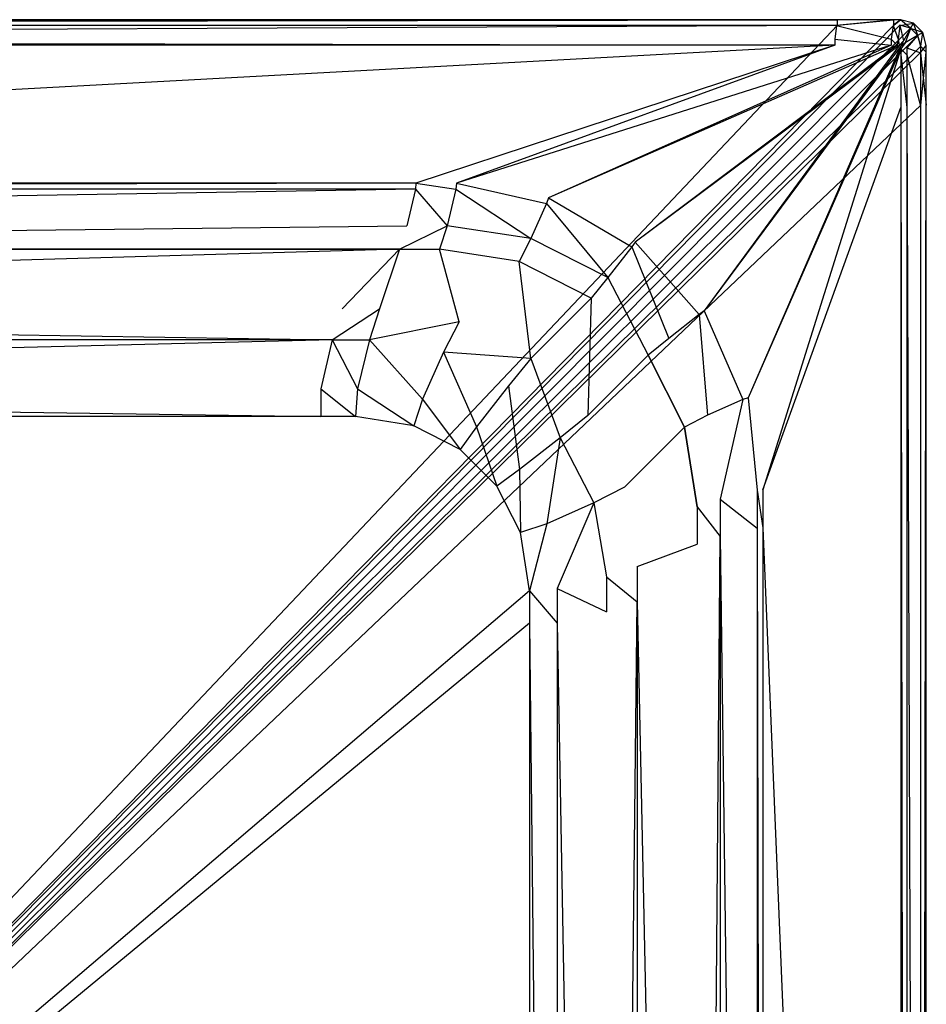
# Model space of a CAD drawing. Extents: x 0 to 0.8, y -1 to 0.
# Tile 6 of 6: x 0.57 to 0.8, y -0.25 to 0. Entities that reach past the tile are written whole.
import ezdxf

# ---------------------------------------------------------------- set-up
doc = ezdxf.new("R2010")
doc.units = 0
doc.layers.add('L2_WANNE_N_606180__0___REPLACEM', color=7, linetype='CONTINUOUS')
doc.layers.add('L3_TEXTUR_N_606180__0___REPLACE', color=7, linetype='CONTINUOUS')

msp = doc.modelspace()

# ---------------------------------------------------------------- linework, layer by layer
at = {"layer": 'L2_WANNE_N_606180__0___REPLACEM', "color": 8}
for points, invisible_edges in [([(0.021464, 0, 0.055023), (0.777406, 0, 0.053041), (0.021464, 0, 0.053041), (0.021464, 0, 0.055023)], 13), ([(0.777406, 0, 0.053041), (0.021464, 0, 0.055023), (0.777406, 0, 0.055023), (0.777406, 0, 0.053041)], 14), ([(0.021464, 0, 0.001982), (0.777406, 0, 0.053041), (0.777406, 0, 0.001982), (0.021464, 0, 0.001982)], 13), ([(0.777406, 0, 0.053041), (0.021464, 0, 0.001982), (0.021464, 0, 0.053041), (0.777406, 0, 0.053041)], 14), ([(0.021651, -0.001475, 0.058542), (0.777406, 0, 0.055023), (0.021464, 0, 0.055023), (0.021651, -0.001475, 0.058542)], 13), ([(0.021464, 0, 0.001982), (0.777406, 0), (0.021464, 0), (0.021464, 0, 0.001982)], 13), ([(0.777406, 0), (0.021464, 0, 0.001982), (0.777406, 0, 0.001982), (0.777406, 0)], 14), ([(0.777406, 0), (0.021464, -0.001432), (0.021464, 0), (0.777406, 0)], 13), ([(0.021464, -0.001432), (0.777406, 0), (0.777406, -0.001432), (0.021464, -0.001432)], 14), ([(0.777406, 0, 0.055023), (0.021651, -0.001475, 0.058542), (0.77722, -0.001475, 0.058542), (0.777406, 0, 0.055023)], 14), ([(0.77722, -0.001475, 0.058542), (0.791741, 0, 0.055023), (0.777406, 0, 0.055023), (0.77722, -0.001475, 0.058542)], 13), ([(0.791741, 0, 0.055023), (0.77722, -0.001475, 0.058542), (0.791548, -0.001475, 0.058542), (0.791741, 0, 0.055023)], 14), ([(0.777406, 0, 0.001982), (0.791741, 0), (0.777406, 0), (0.777406, 0, 0.001982)], 13), ([(0.791741, 0), (0.777406, 0, 0.001982), (0.791741, 0, 0.001982), (0.791741, 0)], 14), ([(0.777406, 0, 0.055023), (0.791741, 0, 0.053041), (0.777406, 0, 0.053041), (0.777406, 0, 0.055023)], 13), ([(0.791741, 0, 0.053041), (0.777406, 0, 0.055023), (0.791741, 0, 0.055023), (0.791741, 0, 0.053041)], 14), ([(0.777406, 0, 0.053041), (0.791741, 0, 0.001982), (0.777406, 0, 0.001982), (0.777406, 0, 0.053041)], 13), ([(0.791741, 0, 0.001982), (0.777406, 0, 0.053041), (0.791741, 0, 0.053041), (0.791741, 0, 0.001982)], 14), ([(0.791741, 0), (0.777406, -0.001432), (0.777406, 0), (0.791741, 0)], 13), ([(0.777406, -0.001432), (0.791741, 0), (0.791741, -0.001432), (0.777406, -0.001432)], 14), ([(0.791548, -0.001475, 0.058542), (0.79348, 0, 0.055023), (0.791741, 0, 0.055023), (0.791548, -0.001475, 0.058542)], 13), ([(0.79348, 0, 0.055023), (0.791548, -0.001475, 0.058542), (0.793286, -0.001475, 0.058542), (0.79348, 0, 0.055023)], 14), ([(0.791741, 0, 0.001982), (0.79348, 0), (0.791741, 0), (0.791741, 0, 0.001982)], 13), ([(0.79348, 0), (0.791741, 0, 0.001982), (0.79348, 0, 0.001982), (0.79348, 0)], 14), ([(0.791741, 0, 0.055023), (0.79348, 0, 0.053041), (0.791741, 0, 0.053041), (0.791741, 0, 0.055023)], 13), ([(0.79348, 0, 0.053041), (0.791741, 0, 0.055023), (0.79348, 0, 0.055023), (0.79348, 0, 0.053041)], 14), ([(0.791741, 0, 0.053041), (0.79348, 0, 0.001982), (0.791741, 0, 0.001982), (0.791741, 0, 0.053041)], 13), ([(0.79348, 0, 0.001982), (0.791741, 0, 0.053041), (0.79348, 0, 0.053041), (0.79348, 0, 0.001982)], 14), ([(0.79348, 0), (0.791741, -0.001432), (0.791741, 0), (0.79348, 0)], 13), ([(0.791741, -0.001432), (0.79348, 0), (0.793292, -0.001432), (0.791741, -0.001432)], 14), ([(0.793286, -0.001475, 0.058542), (0.79674, -0.000874, 0.055023), (0.79348, 0, 0.055023), (0.793286, -0.001475, 0.058542)], 14), ([(0.79348, 0), (0.795999, -0.002158), (0.793292, -0.001432), (0.79348, 0)], 13), ([(0.79348, 0, 0.001982), (0.79674, -0.000874), (0.79348, 0), (0.79348, 0, 0.001982)], 13), ([(0.79674, -0.000874), (0.79348, 0, 0.001982), (0.79674, -0.000874, 0.001982), (0.79674, -0.000874)], 14), ([(0.79348, 0, 0.055023), (0.79674, -0.000874, 0.053041), (0.79348, 0, 0.053041), (0.79348, 0, 0.055023)], 13), ([(0.79674, -0.000874, 0.053041), (0.79348, 0, 0.055023), (0.79674, -0.000874, 0.055023), (0.79674, -0.000874, 0.053041)], 14), ([(0.79348, 0, 0.053041), (0.79674, -0.000874, 0.001982), (0.79348, 0, 0.001982), (0.79348, 0, 0.053041)], 13), ([(0.79674, -0.000874, 0.001982), (0.79348, 0, 0.053041), (0.79674, -0.000874, 0.053041), (0.79674, -0.000874, 0.001982)], 14), ([(0.795999, -0.002158), (0.79348, 0), (0.79674, -0.000874), (0.795999, -0.002158)], 14), ([(0.777406, -0.001432), (0.4, -0.4), (0.021464, -0.001432), (0.777406, -0.001432)], 14), ([(0.022094, -0.004977, 0.06), (0.77722, -0.001475, 0.058542), (0.021651, -0.001475, 0.058542), (0.022094, -0.004977, 0.06)], 13), ([(0.77722, -0.001475, 0.058542), (0.022094, -0.004977, 0.06), (0.776777, -0.004977, 0.06), (0.77722, -0.001475, 0.058542)], 14), ([(0.791741, -0.001432), (0.4, -0.4), (0.777406, -0.001432), (0.791741, -0.001432)], 14), ([(0.793292, -0.001432), (0.4, -0.4), (0.791741, -0.001432), (0.793292, -0.001432)], 14), ([(0.795999, -0.002158), (0.4, -0.4), (0.793292, -0.001432), (0.795999, -0.002158)], 14), ([(0.797842, -0.004001), (0.4, -0.4), (0.795999, -0.002158), (0.797842, -0.004001)], 14), ([(0.791088, -0.004977, 0.06), (0.77722, -0.001475, 0.058542), (0.776777, -0.004977, 0.06), (0.791088, -0.004977, 0.06)], 13), ([(0.77722, -0.001475, 0.058542), (0.791088, -0.004977, 0.06), (0.791548, -0.001475, 0.058542), (0.77722, -0.001475, 0.058542)], 14), ([(0.792825, -0.004977, 0.06), (0.791548, -0.001475, 0.058542), (0.791088, -0.004977, 0.06), (0.792825, -0.004977, 0.06)], 13), ([(0.791548, -0.001475, 0.058542), (0.792825, -0.004977, 0.06), (0.793286, -0.001475, 0.058542), (0.791548, -0.001475, 0.058542)], 14), ([(0.794164, -0.005336, 0.06), (0.793286, -0.001475, 0.058542), (0.792825, -0.004977, 0.06), (0.794164, -0.005336, 0.06)], 13), ([(0.79595, -0.002242, 0.058542), (0.79674, -0.000874, 0.055023), (0.793286, -0.001475, 0.058542), (0.79595, -0.002242, 0.058542)], 14), ([(0.793286, -0.001475, 0.058542), (0.794164, -0.005336, 0.06), (0.79595, -0.002242, 0.058542), (0.793286, -0.001475, 0.058542)], 14), ([(0.794664, -0.005836, 0.06), (0.79595, -0.002242, 0.058542), (0.794164, -0.005336, 0.06), (0.794664, -0.005836, 0.06)], 13), ([(0.79595, -0.002242, 0.058542), (0.794664, -0.005836, 0.06), (0.797758, -0.00405, 0.058542), (0.79595, -0.002242, 0.058542)], 14), ([(0.79595, -0.002242, 0.058542), (0.799126, -0.00326, 0.055023), (0.79674, -0.000874, 0.055023), (0.79595, -0.002242, 0.058542)], 13), ([(0.799126, -0.00326, 0.055023), (0.79595, -0.002242, 0.058542), (0.797758, -0.00405, 0.058542), (0.799126, -0.00326, 0.055023)], 14), ([(0.79674, -0.000874), (0.797842, -0.004001), (0.795999, -0.002158), (0.79674, -0.000874)], 13), ([(0.79674, -0.000874), (0.799126, -0.00326, 0.001982), (0.799126, -0.00326), (0.79674, -0.000874)], 13), ([(0.799126, -0.00326, 0.001982), (0.79674, -0.000874), (0.79674, -0.000874, 0.001982), (0.799126, -0.00326, 0.001982)], 14), ([(0.79674, -0.000874, 0.055023), (0.799126, -0.00326, 0.053041), (0.79674, -0.000874, 0.053041), (0.79674, -0.000874, 0.055023)], 13), ([(0.799126, -0.00326, 0.053041), (0.79674, -0.000874, 0.055023), (0.799126, -0.00326, 0.055023), (0.799126, -0.00326, 0.053041)], 14), ([(0.79674, -0.000874, 0.053041), (0.799126, -0.00326, 0.001982), (0.79674, -0.000874, 0.001982), (0.79674, -0.000874, 0.053041)], 13), ([(0.799126, -0.00326, 0.001982), (0.79674, -0.000874, 0.053041), (0.799126, -0.00326, 0.053041), (0.799126, -0.00326, 0.001982)], 14), ([(0.797842, -0.004001), (0.79674, -0.000874), (0.799126, -0.00326), (0.797842, -0.004001)], 14), ([(0.776777, -0.006469, 0.06), (0.022094, -0.004977, 0.06), (0.022094, -0.006469, 0.06), (0.776777, -0.006469, 0.06)], 13), ([(0.022094, -0.004977, 0.06), (0.776777, -0.006469, 0.06), (0.776777, -0.004977, 0.06), (0.022094, -0.004977, 0.06)], 14), ([(0.798568, -0.006708), (0.4, -0.4), (0.797842, -0.004001), (0.798568, -0.006708)], 14), ([(0.791088, -0.006469, 0.06), (0.776777, -0.004977, 0.06), (0.776777, -0.006469, 0.06), (0.791088, -0.006469, 0.06)], 13), ([(0.776777, -0.004977, 0.06), (0.791088, -0.006469, 0.06), (0.791088, -0.004977, 0.06), (0.776777, -0.004977, 0.06)], 14), ([(0.792628, -0.006469, 0.06), (0.791088, -0.004977, 0.06), (0.791088, -0.006469, 0.06), (0.792628, -0.006469, 0.06)], 13), ([(0.791088, -0.004977, 0.06), (0.792628, -0.006469, 0.06), (0.792825, -0.004977, 0.06), (0.791088, -0.004977, 0.06)], 14), ([(0.793095, -0.00654, 0.06), (0.792825, -0.004977, 0.06), (0.792628, -0.006469, 0.06), (0.793095, -0.00654, 0.06)], 13), ([(0.792825, -0.004977, 0.06), (0.793095, -0.00654, 0.06), (0.794164, -0.005336, 0.06), (0.792825, -0.004977, 0.06)], 14), ([(0.795023, -0.007175, 0.06), (0.797758, -0.00405, 0.058542), (0.794664, -0.005836, 0.06), (0.795023, -0.007175, 0.06)], 13), ([(0.797758, -0.00405, 0.058542), (0.795023, -0.007175, 0.06), (0.798525, -0.006714, 0.058542), (0.797758, -0.00405, 0.058542)], 14), ([(0.799126, -0.00326, 0.055023), (0.797758, -0.00405, 0.058542), (0.8, -0.00652, 0.055023), (0.799126, -0.00326, 0.055023)], 14), ([(0.797758, -0.00405, 0.058542), (0.798525, -0.006714, 0.058542), (0.8, -0.00652, 0.055023), (0.797758, -0.00405, 0.058542)], 14), ([(0.799126, -0.00326), (0.798568, -0.006708), (0.797842, -0.004001), (0.799126, -0.00326)], 13), ([(0.798568, -0.006708), (0.799126, -0.00326), (0.8, -0.00652), (0.798568, -0.006708)], 14), ([(0.799126, -0.00326), (0.8, -0.00652, 0.001982), (0.8, -0.00652), (0.799126, -0.00326)], 13), ([(0.8, -0.00652, 0.001982), (0.799126, -0.00326), (0.799126, -0.00326, 0.001982), (0.8, -0.00652, 0.001982)], 14), ([(0.799126, -0.00326, 0.053041), (0.8, -0.00652, 0.055023), (0.8, -0.00652, 0.053041), (0.799126, -0.00326, 0.053041)], 13), ([(0.8, -0.00652, 0.055023), (0.799126, -0.00326, 0.053041), (0.799126, -0.00326, 0.055023), (0.8, -0.00652, 0.055023)], 14), ([(0.799126, -0.00326, 0.001982), (0.8, -0.00652, 0.053041), (0.8, -0.00652, 0.001982), (0.799126, -0.00326, 0.001982)], 13), ([(0.8, -0.00652, 0.053041), (0.799126, -0.00326, 0.001982), (0.799126, -0.00326, 0.053041), (0.8, -0.00652, 0.053041)], 14), ([(0.128651, -0.041508, 0.06), (0.776777, -0.006469, 0.06), (0.022094, -0.006469, 0.06), (0.128651, -0.041508, 0.06)], 13), ([(0.776777, -0.006469, 0.06), (0.128651, -0.041508, 0.06), (0.67035, -0.041508, 0.06), (0.776777, -0.006469, 0.06)], 14), ([(0.798568, -0.008264), (0.4, -0.4), (0.798568, -0.006708), (0.798568, -0.008264)], 14), ([(0.680623, -0.041508, 0.06), (0.776777, -0.006469, 0.06), (0.67035, -0.041508, 0.06), (0.680623, -0.041508, 0.06)], 13), ([(0.776777, -0.006469, 0.06), (0.680623, -0.041508, 0.06), (0.791088, -0.006469, 0.06), (0.776777, -0.006469, 0.06)], 14), ([(0.704004, -0.045211, 0.06), (0.791088, -0.006469, 0.06), (0.680623, -0.041508, 0.06), (0.704004, -0.045211, 0.06)], 13), ([(0.726054, -0.056446, 0.06), (0.792628, -0.006469, 0.06), (0.704004, -0.045211, 0.06), (0.726054, -0.056446, 0.06)], 13), ([(0.791088, -0.006469, 0.06), (0.704004, -0.045211, 0.06), (0.792628, -0.006469, 0.06), (0.791088, -0.006469, 0.06)], 14), ([(0.792628, -0.006469, 0.06), (0.726054, -0.056446, 0.06), (0.793095, -0.00654, 0.06), (0.792628, -0.006469, 0.06)], 14), ([(0.743554, -0.073946, 0.06), (0.793095, -0.00654, 0.06), (0.726054, -0.056446, 0.06), (0.743554, -0.073946, 0.06)], 13), ([(0.793095, -0.00654, 0.06), (0.743554, -0.073946, 0.06), (0.793405, -0.006836, 0.06), (0.793095, -0.00654, 0.06)], 14), ([(0.754789, -0.095996, 0.06), (0.793405, -0.006836, 0.06), (0.743554, -0.073946, 0.06), (0.754789, -0.095996, 0.06)], 13), ([(0.793405, -0.006836, 0.06), (0.754789, -0.095996, 0.06), (0.793531, -0.007372, 0.06), (0.793405, -0.006836, 0.06)], 14), ([(0.758492, -0.119377, 0.06), (0.793531, -0.007372, 0.06), (0.754789, -0.095996, 0.06), (0.758492, -0.119377, 0.06)], 13), ([(0.793531, -0.007372, 0.06), (0.758492, -0.119377, 0.06), (0.793531, -0.008916, 0.06), (0.793531, -0.007372, 0.06)], 14), ([(0.793405, -0.006836, 0.06), (0.794164, -0.005336, 0.06), (0.793095, -0.00654, 0.06), (0.793405, -0.006836, 0.06)], 13), ([(0.794164, -0.005336, 0.06), (0.793405, -0.006836, 0.06), (0.794664, -0.005836, 0.06), (0.794164, -0.005336, 0.06)], 14), ([(0.793531, -0.007372, 0.06), (0.794664, -0.005836, 0.06), (0.793405, -0.006836, 0.06), (0.793531, -0.007372, 0.06)], 13), ([(0.794664, -0.005836, 0.06), (0.793531, -0.007372, 0.06), (0.795023, -0.007175, 0.06), (0.794664, -0.005836, 0.06)], 14), ([(0.793531, -0.007372, 0.06), (0.795023, -0.008916, 0.06), (0.795023, -0.007175, 0.06), (0.793531, -0.007372, 0.06)], 14), ([(0.795023, -0.008916, 0.06), (0.793531, -0.007372, 0.06), (0.793531, -0.008916, 0.06), (0.795023, -0.008916, 0.06)], 13), ([(0.795023, -0.007175, 0.06), (0.798525, -0.008457, 0.058542), (0.798525, -0.006714, 0.058542), (0.795023, -0.007175, 0.06)], 14), ([(0.798525, -0.008457, 0.058542), (0.795023, -0.007175, 0.06), (0.795023, -0.008916, 0.06), (0.798525, -0.008457, 0.058542)], 13), ([(0.798525, -0.006714, 0.058542), (0.8, -0.008264, 0.055023), (0.8, -0.00652, 0.055023), (0.798525, -0.006714, 0.058542)], 14), ([(0.8, -0.008264, 0.055023), (0.798525, -0.006714, 0.058542), (0.798525, -0.008457, 0.058542), (0.8, -0.008264, 0.055023)], 13), ([(0.8, -0.00652), (0.798568, -0.008264), (0.798568, -0.006708), (0.8, -0.00652)], 13), ([(0.798568, -0.008264), (0.8, -0.00652), (0.8, -0.008264), (0.798568, -0.008264)], 14), ([(0.8, -0.00652), (0.8, -0.008264, 0.001982), (0.8, -0.008264), (0.8, -0.00652)], 13), ([(0.8, -0.008264, 0.001982), (0.8, -0.00652), (0.8, -0.00652, 0.001982), (0.8, -0.008264, 0.001982)], 14), ([(0.8, -0.00652, 0.053041), (0.8, -0.008264, 0.055023), (0.8, -0.008264, 0.053041), (0.8, -0.00652, 0.053041)], 13), ([(0.8, -0.008264, 0.055023), (0.8, -0.00652, 0.053041), (0.8, -0.00652, 0.055023), (0.8, -0.008264, 0.055023)], 14), ([(0.8, -0.00652, 0.001982), (0.8, -0.008264, 0.053041), (0.8, -0.008264, 0.001982), (0.8, -0.00652, 0.001982)], 13), ([(0.8, -0.008264, 0.053041), (0.8, -0.00652, 0.001982), (0.8, -0.00652, 0.053041), (0.8, -0.008264, 0.053041)], 14), ([(0.798568, -0.021671), (0.4, -0.4), (0.798568, -0.008264), (0.798568, -0.021671)], 14), ([(0.758492, -0.119377, 0.06), (0.793531, -0.022301, 0.06), (0.793531, -0.008916, 0.06), (0.758492, -0.119377, 0.06)], 14), ([(0.795023, -0.022301, 0.06), (0.793531, -0.008916, 0.06), (0.793531, -0.022301, 0.06), (0.795023, -0.022301, 0.06)], 13), ([(0.793531, -0.008916, 0.06), (0.795023, -0.022301, 0.06), (0.795023, -0.008916, 0.06), (0.793531, -0.008916, 0.06)], 14), ([(0.795023, -0.008916, 0.06), (0.798525, -0.021858, 0.058542), (0.798525, -0.008457, 0.058542), (0.795023, -0.008916, 0.06)], 14), ([(0.798525, -0.021858, 0.058542), (0.795023, -0.008916, 0.06), (0.795023, -0.022301, 0.06), (0.798525, -0.021858, 0.058542)], 13), ([(0.798525, -0.008457, 0.058542), (0.8, -0.021671, 0.055023), (0.8, -0.008264, 0.055023), (0.798525, -0.008457, 0.058542)], 14), ([(0.8, -0.021671, 0.055023), (0.798525, -0.008457, 0.058542), (0.798525, -0.021858, 0.058542), (0.8, -0.021671, 0.055023)], 13), ([(0.8, -0.008264), (0.798568, -0.021671), (0.798568, -0.008264), (0.8, -0.008264)], 13), ([(0.798568, -0.021671), (0.8, -0.008264), (0.8, -0.021671), (0.798568, -0.021671)], 14), ([(0.8, -0.008264), (0.8, -0.021671, 0.001982), (0.8, -0.021671), (0.8, -0.008264)], 13), ([(0.8, -0.021671, 0.001982), (0.8, -0.008264), (0.8, -0.008264, 0.001982), (0.8, -0.021671, 0.001982)], 14), ([(0.8, -0.008264, 0.053041), (0.8, -0.021671, 0.055023), (0.8, -0.021671, 0.053041), (0.8, -0.008264, 0.053041)], 13), ([(0.8, -0.021671, 0.055023), (0.8, -0.008264, 0.053041), (0.8, -0.008264, 0.055023), (0.8, -0.021671, 0.055023)], 14), ([(0.8, -0.008264, 0.001982), (0.8, -0.021671, 0.053041), (0.8, -0.021671, 0.001982), (0.8, -0.008264, 0.001982)], 13), ([(0.8, -0.021671, 0.053041), (0.8, -0.008264, 0.001982), (0.8, -0.008264, 0.053041), (0.8, -0.021671, 0.053041)], 14), ([(0.798568, -0.97447), (0.4, -0.4), (0.798568, -0.021671), (0.798568, -0.97447)], 14), ([(0.793531, -0.022301, 0.06), (0.758492, -0.119377, 0.06), (0.758492, -0.128993, 0.06), (0.793531, -0.022301, 0.06)], 13), ([(0.758492, -0.128993, 0.06), (0.793531, -0.973847, 0.06), (0.793531, -0.022301, 0.06), (0.758492, -0.128993, 0.06)], 14), ([(0.795023, -0.973847, 0.06), (0.793531, -0.022301, 0.06), (0.793531, -0.973847, 0.06), (0.795023, -0.973847, 0.06)], 13), ([(0.793531, -0.022301, 0.06), (0.795023, -0.973847, 0.06), (0.795023, -0.022301, 0.06), (0.793531, -0.022301, 0.06)], 14), ([(0.795023, -0.022301, 0.06), (0.798525, -0.974285, 0.058542), (0.798525, -0.021858, 0.058542), (0.795023, -0.022301, 0.06)], 14), ([(0.798525, -0.974285, 0.058542), (0.795023, -0.022301, 0.06), (0.795023, -0.973847, 0.06), (0.798525, -0.974285, 0.058542)], 13), ([(0.8, -0.021671, 0.055023), (0.798525, -0.974285, 0.058542), (0.8, -0.97447, 0.055023), (0.8, -0.021671, 0.055023)], 13), ([(0.798525, -0.974285, 0.058542), (0.8, -0.021671, 0.055023), (0.798525, -0.021858, 0.058542), (0.798525, -0.974285, 0.058542)], 14), ([(0.8, -0.021671), (0.798568, -0.97447), (0.798568, -0.021671), (0.8, -0.021671)], 13), ([(0.798568, -0.97447), (0.8, -0.021671), (0.8, -0.97447), (0.798568, -0.97447)], 14), ([(0.8, -0.021671), (0.8, -0.97447, 0.001982), (0.8, -0.97447), (0.8, -0.021671)], 13), ([(0.8, -0.97447, 0.001982), (0.8, -0.021671), (0.8, -0.021671, 0.001982), (0.8, -0.97447, 0.001982)], 14), ([(0.8, -0.021671, 0.053041), (0.8, -0.97447, 0.055023), (0.8, -0.97447, 0.053041), (0.8, -0.021671, 0.053041)], 13), ([(0.8, -0.97447, 0.055023), (0.8, -0.021671, 0.053041), (0.8, -0.021671, 0.055023), (0.8, -0.97447, 0.055023)], 14), ([(0.8, -0.021671, 0.001982), (0.8, -0.97447, 0.053041), (0.8, -0.97447, 0.001982), (0.8, -0.021671, 0.001982)], 13), ([(0.8, -0.97447, 0.053041), (0.8, -0.021671, 0.001982), (0.8, -0.021671, 0.053041), (0.8, -0.97447, 0.053041)], 14), ([(0.128765, -0.043, 0.06), (0.67035, -0.041508, 0.06), (0.128651, -0.041508, 0.06), (0.128765, -0.043, 0.06)], 13), ([(0.67035, -0.041508, 0.06), (0.128765, -0.043, 0.06), (0.670237, -0.043, 0.06), (0.67035, -0.041508, 0.06)], 14), ([(0.680505, -0.043, 0.06), (0.67035, -0.041508, 0.06), (0.670237, -0.043, 0.06), (0.680505, -0.043, 0.06)], 13), ([(0.67035, -0.041508, 0.06), (0.680505, -0.043, 0.06), (0.680623, -0.041508, 0.06), (0.67035, -0.041508, 0.06)], 14), ([(0.703537, -0.046648, 0.06), (0.680623, -0.041508, 0.06), (0.680505, -0.043, 0.06), (0.703537, -0.046648, 0.06)], 13), ([(0.680623, -0.041508, 0.06), (0.703537, -0.046648, 0.06), (0.704004, -0.045211, 0.06), (0.680623, -0.041508, 0.06)], 14), ([(0.130925, -0.052377, 0.056655), (0.670237, -0.043, 0.06), (0.128765, -0.043, 0.06), (0.130925, -0.052377, 0.056655)], 13), ([(0.670237, -0.043, 0.06), (0.130925, -0.052377, 0.056655), (0.668085, -0.052377, 0.056655), (0.670237, -0.043, 0.06)], 14), ([(0.678271, -0.052377, 0.056655), (0.670237, -0.043, 0.06), (0.668085, -0.052377, 0.056655), (0.678271, -0.052377, 0.056655)], 13), ([(0.670237, -0.043, 0.06), (0.678271, -0.052377, 0.056655), (0.680505, -0.043, 0.06), (0.670237, -0.043, 0.06)], 14), ([(0.699556, -0.055589, 0.056698), (0.680505, -0.043, 0.06), (0.678271, -0.052377, 0.056655), (0.699556, -0.055589, 0.056698)], 13), ([(0.680505, -0.043, 0.06), (0.699556, -0.055589, 0.056698), (0.703537, -0.046648, 0.06), (0.680505, -0.043, 0.06)], 14), ([(0.719094, -0.065433, 0.05673), (0.703537, -0.046648, 0.06), (0.699556, -0.055589, 0.056698), (0.719094, -0.065433, 0.05673)], 13), ([(0.725166, -0.057669, 0.06), (0.704004, -0.045211, 0.06), (0.703537, -0.046648, 0.06), (0.725166, -0.057669, 0.06)], 13), ([(0.703537, -0.046648, 0.06), (0.719094, -0.065433, 0.05673), (0.725166, -0.057669, 0.06), (0.703537, -0.046648, 0.06)], 14), ([(0.704004, -0.045211, 0.06), (0.725166, -0.057669, 0.06), (0.726054, -0.056446, 0.06), (0.704004, -0.045211, 0.06)], 14), ([(0.132818, -0.058248, 0.048581), (0.668085, -0.052377, 0.056655), (0.130925, -0.052377, 0.056655), (0.132818, -0.058248, 0.048581)], 14), ([(0.668085, -0.052377, 0.056655), (0.132818, -0.058248, 0.048581), (0.666199, -0.058248, 0.048581), (0.668085, -0.052377, 0.056655)], 13), ([(0.678271, -0.052377, 0.056655), (0.666199, -0.058248, 0.048581), (0.676313, -0.058248, 0.048581), (0.678271, -0.052377, 0.056655)], 13), ([(0.666199, -0.058248, 0.048581), (0.678271, -0.052377, 0.056655), (0.668085, -0.052377, 0.056655), (0.666199, -0.058248, 0.048581)], 14), ([(0.678271, -0.052377, 0.056655), (0.676313, -0.058248, 0.048581), (0.696577, -0.061409, 0.048727), (0.678271, -0.052377, 0.056655)], 14), ([(0.699556, -0.055589, 0.056698), (0.678271, -0.052377, 0.056655), (0.696577, -0.061409, 0.048727), (0.699556, -0.055589, 0.056698)], 14), ([(0.699556, -0.055589, 0.056698), (0.696577, -0.061409, 0.048727), (0.714849, -0.070673, 0.048835), (0.699556, -0.055589, 0.056698)], 14), ([(0.719094, -0.065433, 0.05673), (0.699556, -0.055589, 0.056698), (0.714849, -0.070673, 0.048835), (0.719094, -0.065433, 0.05673)], 14), ([(0.742331, -0.074834, 0.06), (0.726054, -0.056446, 0.06), (0.725166, -0.057669, 0.06), (0.742331, -0.074834, 0.06)], 13), ([(0.726054, -0.056446, 0.06), (0.742331, -0.074834, 0.06), (0.743554, -0.073946, 0.06), (0.726054, -0.056446, 0.06)], 14), ([(0.147491, -0.073422, 0.035225), (0.666199, -0.058248, 0.048581), (0.132818, -0.058248, 0.048581), (0.147491, -0.073422, 0.035225)], 13), ([(0.666199, -0.058248, 0.048581), (0.147491, -0.073422, 0.035225), (0.65158, -0.073422, 0.035225), (0.666199, -0.058248, 0.048581)], 14), ([(0.661139, -0.073422, 0.035225), (0.666199, -0.058248, 0.048581), (0.65158, -0.073422, 0.035225), (0.661139, -0.073422, 0.035225)], 13), ([(0.681305, -0.07668, 0.03503), (0.676313, -0.058248, 0.048581), (0.661139, -0.073422, 0.035225), (0.681305, -0.07668, 0.03503)], 14), ([(0.666199, -0.058248, 0.048581), (0.661139, -0.073422, 0.035225), (0.676313, -0.058248, 0.048581), (0.666199, -0.058248, 0.048581)], 14), ([(0.696577, -0.061409, 0.048727), (0.676313, -0.058248, 0.048581), (0.681305, -0.07668, 0.03503), (0.696577, -0.061409, 0.048727)], 14), ([(0.734567, -0.080906, 0.05673), (0.725166, -0.057669, 0.06), (0.719094, -0.065433, 0.05673), (0.734567, -0.080906, 0.05673)], 13), ([(0.725166, -0.057669, 0.06), (0.734567, -0.080906, 0.05673), (0.742331, -0.074834, 0.06), (0.725166, -0.057669, 0.06)], 14), ([(0.699507, -0.086016, 0.034887), (0.696577, -0.061409, 0.048727), (0.681305, -0.07668, 0.03503), (0.699507, -0.086016, 0.034887)], 14), ([(0.714849, -0.070673, 0.048835), (0.696577, -0.061409, 0.048727), (0.699507, -0.086016, 0.034887), (0.714849, -0.070673, 0.048835)], 14), ([(0.729327, -0.085151, 0.048835), (0.719094, -0.065433, 0.05673), (0.714849, -0.070673, 0.048835), (0.729327, -0.085151, 0.048835)], 13), ([(0.719094, -0.065433, 0.05673), (0.729327, -0.085151, 0.048835), (0.734567, -0.080906, 0.05673), (0.719094, -0.065433, 0.05673)], 14), ([(0.713984, -0.100493, 0.034887), (0.714849, -0.070673, 0.048835), (0.699507, -0.086016, 0.034887), (0.713984, -0.100493, 0.034887)], 13), ([(0.714849, -0.070673, 0.048835), (0.713984, -0.100493, 0.034887), (0.729327, -0.085151, 0.048835), (0.714849, -0.070673, 0.048835)], 14), ([(0.649064, -0.081249, 0.024459), (0.147491, -0.073422, 0.035225), (0.150016, -0.081249, 0.024459), (0.649064, -0.081249, 0.024459)], 13), ([(0.147491, -0.073422, 0.035225), (0.649064, -0.081249, 0.024459), (0.65158, -0.073422, 0.035225), (0.147491, -0.073422, 0.035225)], 14), ([(0.661139, -0.073422, 0.035225), (0.649064, -0.081249, 0.024459), (0.658528, -0.081249, 0.024459), (0.661139, -0.073422, 0.035225)], 13), ([(0.649064, -0.081249, 0.024459), (0.661139, -0.073422, 0.035225), (0.65158, -0.073422, 0.035225), (0.649064, -0.081249, 0.024459)], 14), ([(0.661139, -0.073422, 0.035225), (0.658528, -0.081249, 0.024459), (0.681305, -0.07668, 0.03503), (0.661139, -0.073422, 0.035225)], 14), ([(0.744411, -0.100444, 0.056698), (0.742331, -0.074834, 0.06), (0.734567, -0.080906, 0.05673), (0.744411, -0.100444, 0.056698)], 13), ([(0.753352, -0.096463, 0.06), (0.743554, -0.073946, 0.06), (0.742331, -0.074834, 0.06), (0.753352, -0.096463, 0.06)], 13), ([(0.742331, -0.074834, 0.06), (0.744411, -0.100444, 0.056698), (0.753352, -0.096463, 0.06), (0.742331, -0.074834, 0.06)], 14), ([(0.743554, -0.073946, 0.06), (0.753352, -0.096463, 0.06), (0.754789, -0.095996, 0.06), (0.743554, -0.073946, 0.06)], 14), ([(0.681305, -0.07668, 0.03503), (0.658528, -0.081249, 0.024459), (0.677333, -0.08444, 0.024402), (0.681305, -0.07668, 0.03503)], 14), ([(0.681305, -0.07668, 0.03503), (0.677333, -0.08444, 0.024402), (0.699507, -0.086016, 0.034887), (0.681305, -0.07668, 0.03503)], 14), ([(0.152896, -0.093752, 0.02), (0.649064, -0.081249, 0.024459), (0.150016, -0.081249, 0.024459), (0.152896, -0.093752, 0.02)], 13), ([(0.649064, -0.081249, 0.024459), (0.152896, -0.093752, 0.02), (0.646195, -0.093752, 0.02), (0.649064, -0.081249, 0.024459)], 14), ([(0.655549, -0.093752, 0.02), (0.649064, -0.081249, 0.024459), (0.646195, -0.093752, 0.02), (0.655549, -0.093752, 0.02)], 13), ([(0.649064, -0.081249, 0.024459), (0.655549, -0.093752, 0.02), (0.658528, -0.081249, 0.024459), (0.649064, -0.081249, 0.024459)], 14), ([(0.672025, -0.096362, 0.02), (0.658528, -0.081249, 0.024459), (0.655549, -0.093752, 0.02), (0.672025, -0.096362, 0.02)], 13), ([(0.658528, -0.081249, 0.024459), (0.672025, -0.096362, 0.02), (0.677333, -0.08444, 0.024402), (0.658528, -0.081249, 0.024459)], 14), ([(0.734567, -0.080906, 0.05673), (0.729327, -0.085151, 0.048835), (0.744411, -0.100444, 0.056698), (0.734567, -0.080906, 0.05673)], 14), ([(0.685751, -0.103356, 0.02), (0.677333, -0.08444, 0.024402), (0.672025, -0.096362, 0.02), (0.685751, -0.103356, 0.02)], 13), ([(0.677333, -0.08444, 0.024402), (0.685751, -0.103356, 0.02), (0.693848, -0.093003, 0.02436), (0.677333, -0.08444, 0.024402)], 14), ([(0.699507, -0.086016, 0.034887), (0.677333, -0.08444, 0.024402), (0.693848, -0.093003, 0.02436), (0.699507, -0.086016, 0.034887)], 14), ([(0.706997, -0.106152, 0.02436), (0.699507, -0.086016, 0.034887), (0.693848, -0.093003, 0.02436), (0.706997, -0.106152, 0.02436)], 13), ([(0.699507, -0.086016, 0.034887), (0.706997, -0.106152, 0.02436), (0.713984, -0.100493, 0.034887), (0.699507, -0.086016, 0.034887)], 14), ([(0.729327, -0.085151, 0.048835), (0.713984, -0.100493, 0.034887), (0.72332, -0.118695, 0.03503), (0.729327, -0.085151, 0.048835)], 14), ([(0.738591, -0.103423, 0.048727), (0.729327, -0.085151, 0.048835), (0.72332, -0.118695, 0.03503), (0.738591, -0.103423, 0.048727)], 14), ([(0.729327, -0.085151, 0.048835), (0.738591, -0.103423, 0.048727), (0.744411, -0.100444, 0.056698), (0.729327, -0.085151, 0.048835)], 14), ([(0.646195, -0.10076, 0.02), (0.152896, -0.093752, 0.02), (0.152896, -0.10076, 0.02), (0.646195, -0.10076, 0.02)], 13), ([(0.152896, -0.093752, 0.02), (0.646195, -0.10076, 0.02), (0.646195, -0.093752, 0.02), (0.152896, -0.093752, 0.02)], 14), ([(0.654998, -0.10076, 0.02), (0.646195, -0.093752, 0.02), (0.646195, -0.10076, 0.02), (0.654998, -0.10076, 0.02)], 13), ([(0.646195, -0.093752, 0.02), (0.654998, -0.10076, 0.02), (0.655549, -0.093752, 0.02), (0.646195, -0.093752, 0.02)], 14), ([(0.669832, -0.103109, 0.02), (0.655549, -0.093752, 0.02), (0.654998, -0.10076, 0.02), (0.669832, -0.103109, 0.02)], 13), ([(0.655549, -0.093752, 0.02), (0.669832, -0.103109, 0.02), (0.672025, -0.096362, 0.02), (0.655549, -0.093752, 0.02)], 14), ([(0.696644, -0.114249, 0.02), (0.693848, -0.093003, 0.02436), (0.685751, -0.103356, 0.02), (0.696644, -0.114249, 0.02)], 13), ([(0.693848, -0.093003, 0.02436), (0.696644, -0.114249, 0.02), (0.706997, -0.106152, 0.02436), (0.693848, -0.093003, 0.02436)], 14), ([(0.681581, -0.109095, 0.02), (0.672025, -0.096362, 0.02), (0.669832, -0.103109, 0.02), (0.681581, -0.109095, 0.02)], 13), ([(0.672025, -0.096362, 0.02), (0.681581, -0.109095, 0.02), (0.685751, -0.103356, 0.02), (0.672025, -0.096362, 0.02)], 14), ([(0.747623, -0.121729, 0.056655), (0.753352, -0.096463, 0.06), (0.744411, -0.100444, 0.056698), (0.747623, -0.121729, 0.056655)], 13), ([(0.753352, -0.096463, 0.06), (0.747623, -0.121729, 0.056655), (0.757, -0.119495, 0.06), (0.753352, -0.096463, 0.06)], 14), ([(0.757, -0.119495, 0.06), (0.754789, -0.095996, 0.06), (0.753352, -0.096463, 0.06), (0.757, -0.119495, 0.06)], 13), ([(0.754789, -0.095996, 0.06), (0.757, -0.119495, 0.06), (0.758492, -0.119377, 0.06), (0.754789, -0.095996, 0.06)], 14), ([(0.646195, -0.10076, 0.02), (0.152896, -0.10076, 0.02), (0.4, -0.4, 0.02), (0.646195, -0.10076, 0.02)], 14), ([(0.669832, -0.103109, 0.02), (0.654998, -0.10076, 0.02), (0.4, -0.4, 0.02), (0.669832, -0.103109, 0.02)], 14), ([(0.654998, -0.10076, 0.02), (0.646195, -0.10076, 0.02), (0.4, -0.4, 0.02), (0.654998, -0.10076, 0.02)], 14), ([(0.713984, -0.100493, 0.034887), (0.706997, -0.106152, 0.02436), (0.72332, -0.118695, 0.03503), (0.713984, -0.100493, 0.034887)], 14), ([(0.744411, -0.100444, 0.056698), (0.738591, -0.103423, 0.048727), (0.747623, -0.121729, 0.056655), (0.744411, -0.100444, 0.056698)], 14), ([(0.681581, -0.109095, 0.02), (0.669832, -0.103109, 0.02), (0.4, -0.4, 0.02), (0.681581, -0.109095, 0.02)], 14), ([(0.690905, -0.118419, 0.02), (0.685751, -0.103356, 0.02), (0.681581, -0.109095, 0.02), (0.690905, -0.118419, 0.02)], 13), ([(0.685751, -0.103356, 0.02), (0.690905, -0.118419, 0.02), (0.696644, -0.114249, 0.02), (0.685751, -0.103356, 0.02)], 14), ([(0.738591, -0.103423, 0.048727), (0.72332, -0.118695, 0.03503), (0.726578, -0.138861, 0.035225), (0.738591, -0.103423, 0.048727)], 14), ([(0.741752, -0.123687, 0.048581), (0.738591, -0.103423, 0.048727), (0.726578, -0.138861, 0.035225), (0.741752, -0.123687, 0.048581)], 14), ([(0.738591, -0.103423, 0.048727), (0.741752, -0.123687, 0.048581), (0.747623, -0.121729, 0.056655), (0.738591, -0.103423, 0.048727)], 14), ([(0.703638, -0.127975, 0.02), (0.706997, -0.106152, 0.02436), (0.696644, -0.114249, 0.02), (0.703638, -0.127975, 0.02)], 13), ([(0.706997, -0.106152, 0.02436), (0.703638, -0.127975, 0.02), (0.71556, -0.122667, 0.024402), (0.706997, -0.106152, 0.02436)], 14), ([(0.706997, -0.106152, 0.02436), (0.71556, -0.122667, 0.024402), (0.72332, -0.118695, 0.03503), (0.706997, -0.106152, 0.02436)], 14), ([(0.690905, -0.118419, 0.02), (0.681581, -0.109095, 0.02), (0.4, -0.4, 0.02), (0.690905, -0.118419, 0.02)], 14), ([(0.696891, -0.130168, 0.02), (0.696644, -0.114249, 0.02), (0.690905, -0.118419, 0.02), (0.696891, -0.130168, 0.02)], 13), ([(0.696644, -0.114249, 0.02), (0.696891, -0.130168, 0.02), (0.703638, -0.127975, 0.02), (0.696644, -0.114249, 0.02)], 14), ([(0.696891, -0.130168, 0.02), (0.690905, -0.118419, 0.02), (0.4, -0.4, 0.02), (0.696891, -0.130168, 0.02)], 14), ([(0.72332, -0.118695, 0.03503), (0.71556, -0.122667, 0.024402), (0.726578, -0.138861, 0.035225), (0.72332, -0.118695, 0.03503)], 14), ([(0.747623, -0.121729, 0.056655), (0.757, -0.129106, 0.06), (0.757, -0.119495, 0.06), (0.747623, -0.121729, 0.056655)], 14), ([(0.757, -0.119495, 0.06), (0.758492, -0.128993, 0.06), (0.758492, -0.119377, 0.06), (0.757, -0.119495, 0.06)], 14), ([(0.758492, -0.128993, 0.06), (0.757, -0.119495, 0.06), (0.757, -0.129106, 0.06), (0.758492, -0.128993, 0.06)], 13), ([(0.741752, -0.123687, 0.048581), (0.747623, -0.131263, 0.056655), (0.747623, -0.121729, 0.056655), (0.741752, -0.123687, 0.048581)], 14), ([(0.757, -0.129106, 0.06), (0.747623, -0.121729, 0.056655), (0.747623, -0.131263, 0.056655), (0.757, -0.129106, 0.06)], 13), ([(0.706248, -0.144451, 0.02), (0.71556, -0.122667, 0.024402), (0.703638, -0.127975, 0.02), (0.706248, -0.144451, 0.02)], 13), ([(0.71556, -0.122667, 0.024402), (0.706248, -0.144451, 0.02), (0.718751, -0.141472, 0.024459), (0.71556, -0.122667, 0.024402)], 14), ([(0.71556, -0.122667, 0.024402), (0.718751, -0.141472, 0.024459), (0.726578, -0.138861, 0.035225), (0.71556, -0.122667, 0.024402)], 14), ([(0.726578, -0.138861, 0.035225), (0.741752, -0.133154, 0.048581), (0.741752, -0.123687, 0.048581), (0.726578, -0.138861, 0.035225)], 14), ([(0.747623, -0.131263, 0.056655), (0.741752, -0.123687, 0.048581), (0.741752, -0.133154, 0.048581), (0.747623, -0.131263, 0.056655)], 13), ([(0.69924, -0.145002, 0.02), (0.703638, -0.127975, 0.02), (0.696891, -0.130168, 0.02), (0.69924, -0.145002, 0.02)], 13), ([(0.703638, -0.127975, 0.02), (0.69924, -0.145002, 0.02), (0.706248, -0.144451, 0.02), (0.703638, -0.127975, 0.02)], 14), ([(0.747623, -0.131263, 0.056655), (0.757, -0.868747, 0.06), (0.757, -0.129106, 0.06), (0.747623, -0.131263, 0.056655)], 14), ([(0.757, -0.129106, 0.06), (0.758492, -0.86886, 0.06), (0.758492, -0.128993, 0.06), (0.757, -0.129106, 0.06)], 14), ([(0.758492, -0.86886, 0.06), (0.757, -0.129106, 0.06), (0.757, -0.868747, 0.06), (0.758492, -0.86886, 0.06)], 13), ([(0.793531, -0.973847, 0.06), (0.758492, -0.128993, 0.06), (0.758492, -0.86886, 0.06), (0.793531, -0.973847, 0.06)], 13), ([(0.69924, -0.145002, 0.02), (0.696891, -0.130168, 0.02), (0.4, -0.4, 0.02), (0.69924, -0.145002, 0.02)], 14), ([(0.747623, -0.131263, 0.056655), (0.741752, -0.864731, 0.048581), (0.747623, -0.866607, 0.056655), (0.747623, -0.131263, 0.056655)], 13), ([(0.741752, -0.864731, 0.048581), (0.747623, -0.131263, 0.056655), (0.741752, -0.133154, 0.048581), (0.741752, -0.864731, 0.048581)], 14), ([(0.757, -0.868747, 0.06), (0.747623, -0.131263, 0.056655), (0.747623, -0.866607, 0.056655), (0.757, -0.868747, 0.06)], 13), ([(0.741752, -0.133154, 0.048581), (0.726578, -0.138861, 0.035225), (0.726578, -0.147809, 0.035225), (0.741752, -0.133154, 0.048581)], 13), ([(0.726578, -0.147809, 0.035225), (0.741752, -0.864731, 0.048581), (0.741752, -0.133154, 0.048581), (0.726578, -0.147809, 0.035225)], 14), ([(0.718751, -0.141472, 0.024459), (0.726578, -0.147809, 0.035225), (0.726578, -0.138861, 0.035225), (0.718751, -0.141472, 0.024459)], 14), ([(0.706248, -0.144451, 0.02), (0.718751, -0.15033, 0.024459), (0.718751, -0.141472, 0.024459), (0.706248, -0.144451, 0.02)], 14), ([(0.726578, -0.147809, 0.035225), (0.718751, -0.141472, 0.024459), (0.718751, -0.15033, 0.024459), (0.726578, -0.147809, 0.035225)], 13), ([(0.69924, -0.145002, 0.02), (0.706248, -0.153207, 0.02), (0.706248, -0.144451, 0.02), (0.69924, -0.145002, 0.02)], 14), ([(0.718751, -0.15033, 0.024459), (0.706248, -0.144451, 0.02), (0.706248, -0.153207, 0.02), (0.718751, -0.15033, 0.024459)], 13), ([(0.69924, -0.145002, 0.02), (0.4, -0.4, 0.02), (0.69924, -0.153207, 0.02), (0.69924, -0.145002, 0.02)], 14), ([(0.706248, -0.153207, 0.02), (0.69924, -0.145002, 0.02), (0.69924, -0.153207, 0.02), (0.706248, -0.153207, 0.02)], 13), ([(0.726578, -0.147809, 0.035225), (0.718751, -0.847691, 0.024459), (0.726578, -0.850193, 0.035225), (0.726578, -0.147809, 0.035225)], 13), ([(0.718751, -0.847691, 0.024459), (0.726578, -0.147809, 0.035225), (0.718751, -0.15033, 0.024459), (0.718751, -0.847691, 0.024459)], 14), ([(0.741752, -0.864731, 0.048581), (0.726578, -0.147809, 0.035225), (0.726578, -0.850193, 0.035225), (0.741752, -0.864731, 0.048581)], 13), ([(0.706248, -0.153207, 0.02), (0.718751, -0.847691, 0.024459), (0.718751, -0.15033, 0.024459), (0.706248, -0.153207, 0.02)], 14), ([(0.69924, -0.153207, 0.02), (0.4, -0.4, 0.02), (0.69924, -0.844838, 0.02), (0.69924, -0.153207, 0.02)], 14), ([(0.706248, -0.844838, 0.02), (0.69924, -0.153207, 0.02), (0.69924, -0.844838, 0.02), (0.706248, -0.844838, 0.02)], 13), ([(0.69924, -0.153207, 0.02), (0.706248, -0.844838, 0.02), (0.706248, -0.153207, 0.02), (0.69924, -0.153207, 0.02)], 14), ([(0.718751, -0.847691, 0.024459), (0.706248, -0.153207, 0.02), (0.706248, -0.844838, 0.02), (0.718751, -0.847691, 0.024459)], 13)]:
    msp.add_3dface(points, dxfattribs=dict(at, invisible_edges=invisible_edges))
at = {"layer": 'L3_TEXTUR_N_606180__0___REPLACE', "color": 8}
for points, invisible_edges in [([(0.68, -0.88, 0.0205), (0.12, -0.12, 0.0205), (0.12, -0.88, 0.0205), (0.68, -0.88, 0.0205)], 13), ([(0.12, -0.12, 0.0205), (0.68, -0.88, 0.0205), (0.68, -0.12, 0.0205), (0.12, -0.12, 0.0205)], 14)]:
    msp.add_3dface(points, dxfattribs=dict(at, invisible_edges=invisible_edges))

doc.saveas('drawing.dxf')
